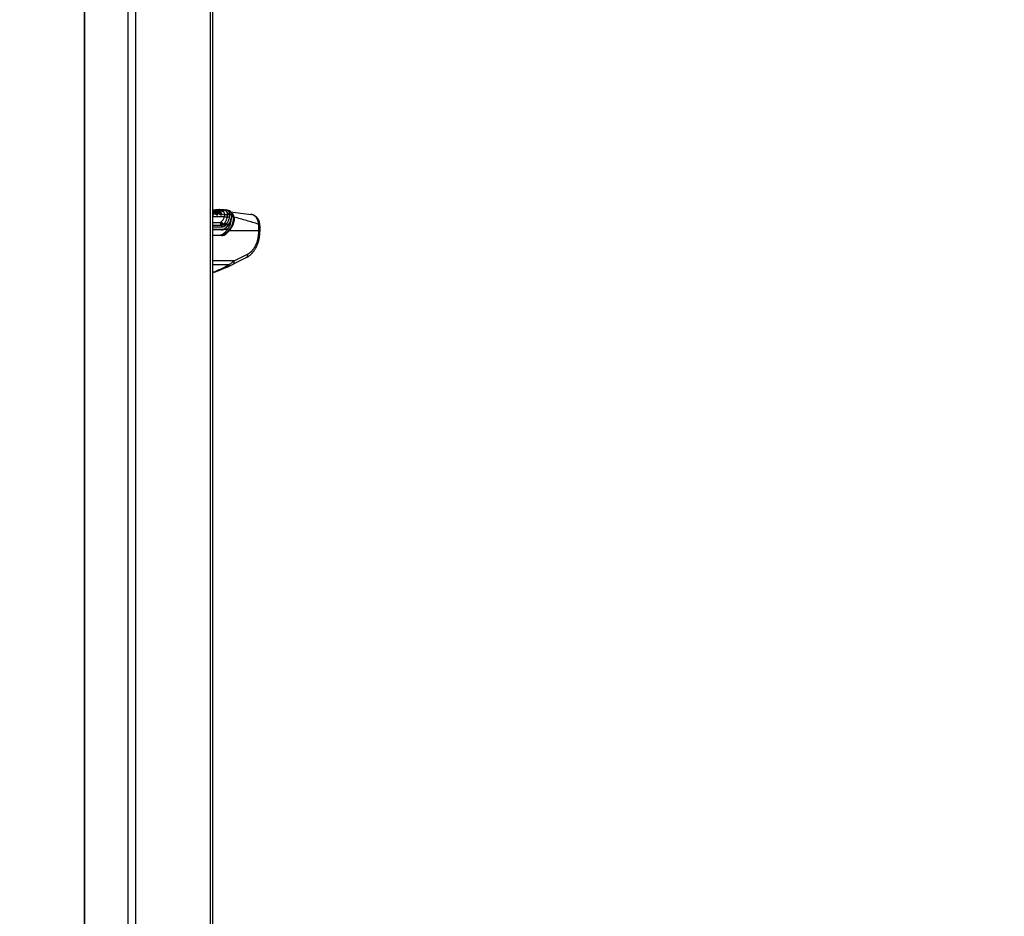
# Paper-space layout 'In-Ground Anchor' of a CAD drawing. Header units: millimetres. Extents: x 1591 to 17407, y 414 to 16227.
# Tile 3 of 67: x 3356 to 5238, y 3843 to 5557. Entities that reach past the tile are written whole.
import ezdxf

# ---------------------------------------------------------------- set-up
doc = ezdxf.new("R2010")
doc.units = ezdxf.units.MM
doc.layers.add('COMPONENT_GEOMETRY', color=7, linetype='Continuous')
doc.styles.add('SLDTEXTSTYLE1', font='TXT', dxfattribs={"width": 0.75})
doc.dimstyles.new('SLDDIMSTYLE0', dxfattribs={"dimtxt": 100, "dimasz": 6.604, "dimexe": 0, "dimexo": 0.0625, "dimgap": 25, "dimtad": 0, "dimtih": 1, "dimtoh": 1, "dimdec": 0, "dimlfac": 0.5, "dimrnd": 1e-09, "dimzin": 12, "dimdsep": 46, "dimtxsty": 'SLDTEXTSTYLE1', "dimsah": 1, "dimcen": 0.09, "dimadec": 0, "dimazin": 3, "dimtfac": 1, "dimtdec": 0, "dimtofl": 0, "dimtmove": 0, "dimatfit": 3, "dimfxl": 1, "dimfrac": 2, "dimtolj": 1, "dimtzin": 12, "dimarcsym": 0})

# ---------------------------------------------------------------- blocks, each defined once
blk = doc.blocks.new('_D_16')
at = {"layer": 'COMPONENT_GEOMETRY', "color": 7, "ltscale": 2}
for p, q in [((3713.9, 7249.5), (1732.2, 7249.5)), ((1738.5, 7249.5), (1738.5, 4421.1)), ((1738.5, 1434), (1738.5, 4262.4)), ((3363.2, 1434), (1732.2, 1434))]:
    blk.add_line(p, q, dxfattribs=at)
for points in [[(1738.5, 7249.5), (1737.5, 7242.9), (1739.5, 7242.9)], [(1738.5, 1434), (1739.5, 1440.6), (1737.5, 1440.6)]]:
    blk.add_solid(points, dxfattribs=at)
at = {"layer": 'COMPONENT_GEOMETRY', "color": 7, "ltscale": 2, "insert": (1590.7, 4391.3), "char_height": 100, "attachment_point": 1, "style": 'SLDTEXTSTYLE1'}
blk.add_mtext('2908', dxfattribs=at)
blk = doc.blocks.new('_D_17')
at = {"layer": 'COMPONENT_GEOMETRY', "color": 7, "ltscale": 2}
for p, q in [((8881.7, 5900.6), (9410.2, 5900.6)), ((9403.9, 5900.6), (9403.9, 3746.7)), ((9403.9, 1434), (9403.9, 3587.9)), ((3768.3, 1434), (9410.2, 1434))]:
    blk.add_line(p, q, dxfattribs=at)
for points in [[(9403.9, 5900.6), (9402.8, 5894), (9404.9, 5894)], [(9403.9, 1434), (9404.9, 1440.6), (9402.8, 1440.6)]]:
    blk.add_solid(points, dxfattribs=at)
at = {"layer": 'COMPONENT_GEOMETRY', "color": 7, "ltscale": 2, "insert": (9256.1, 3716.8), "char_height": 100, "attachment_point": 1, "style": 'SLDTEXTSTYLE1'}
blk.add_mtext('2233', dxfattribs=at)

psp = doc.layouts.new('In-Ground Anchor')

# ---------------------------------------------------------------- linework, layer by layer
at = {"color": 7, "linetype": 'Continuous', "lineweight": 25, "ltscale": 2}
for p, q in [((3479.1, 7229), (3479.1, 1481)), ((3725, 1481), (3725, 7229)), ((3725.6, 5187.6), (3725, 5188.4)), ((3725.5, 5193.2), (3725.3, 5193.2)), ((3727.7, 5188.2), (3727.6, 5188.3)), ((3727.8, 5188.1), (3727.7, 5188.2)), ((3728.2, 5188.6), (3728.2, 5188.5)), ((3728.2, 5188.5), (3728.3, 5188.4)), ((3729, 5188.9), (3729.1, 5188.8)), ((3729.1, 5188.8), (3732.9, 5188)), ((3729.2, 5192.1), (3729.3, 5192.1)), ((3729.2, 5192.1), (3729.2, 5192.1)), ((3733.4, 5192.2), (3729.8, 5192.6)), ((3729.8, 5192.6), (3729.8, 5192.6)), ((3733.2, 5187.8), (3733.1, 5187.9)), ((3733.4, 5192.2), (3733.4, 5192.2)), ((3733.4, 5187.1), (3736.7, 5186.5)), ((3736.8, 5186.3), (3736.7, 5186.5)), ((3737, 5186.1), (3736.8, 5186.3)), ((3737.3, 5186.8), (3737.4, 5186.7)), ((3737.4, 5186.7), (3737.5, 5186.4)), ((3742.7, 5190), (3737.5, 5190.6)), ((3738.1, 5187.1), (3738.3, 5186.9)), ((3738.3, 5186.9), (3741.7, 5186.2)), ((3741.7, 5186.2), (3741.6, 5186.3)), ((3741.9, 5185.8), (3742.1, 5185.4)), ((3742.1, 5185.4), (3742.1, 5185.3)), ((3742.1, 5185.4), (3747.9, 5184.2)), ((3742.1, 5185.3), (3742.1, 5185.3)), ((3742.9, 5190), (3742.7, 5190)), ((3747.1, 5192), (3746.9, 5192.1)), ((3747.2, 5192), (3747.1, 5192)), ((3747.9, 5184.2), (3747.9, 5185)), ((3749.3, 5193.2), (3749.5, 5193.2)), ((3749.5, 5193.2), (3749.6, 5193.2)), ((3753.4, 5192.7), (3749.6, 5193.2)), ((3753.2, 5179.6), (3753.6, 5183.9)), ((3757, 5191.4), (3753.4, 5192.7)), ((3753.6, 5184.9), (3753.5, 5185.6)), ((3753.6, 5183.9), (3753.6, 5184.9)), ((3757.1, 5183.4), (3756.6, 5178.6)), ((3757, 5185.2), (3757, 5184.5)), ((3757, 5185.2), (3760.9, 5184.4)), ((3757, 5184.5), (3757.1, 5183.4)), ((3799.7, 5184.2), (3797.1, 5184.4)), ((3740.5, 5169.3), (3740.6, 5169.4)), ((3740.6, 5169.4), (3741.3, 5170.1)), ((3745.2, 5165.1), (3745.6, 5165.5)), ((3745.6, 5165.5), (3746.3, 5166.3)), ((3746.3, 5166.3), (3747.3, 5167.4)), ((3747.3, 5167.4), (3748, 5168.2)), ((3748.5, 5162.7), (3747.9, 5162.2)), ((3750.4, 5164.6), (3749.3, 5163.5)), ((3751, 5165.9), (3750.4, 5164.6)), ((3754.8, 5164.6), (3750.4, 5164.6)), ((3751, 5165.9), (3755.6, 5165.9)), ((3755.6, 5165.9), (3754.8, 5164.6)), ((3754.9, 5163.8), (3754.9, 5163.8)), ((3742.1, 5155.1), (3725, 5155.1)), ((3725, 5145.1), (3741.6, 5145.1)), ((3746.5, 5148.5), (3749.7, 5148.5)), ((3813.2, 5153.1), (3756.3, 5153.1)), ((3765.8, 5095.6), (3791.2, 5108.3))]:
    psp.add_line(p, q, dxfattribs=at)
at = {"color": 8, "linetype": 'Continuous', "lineweight": 25, "ltscale": 2}
for p, q in [((3480.2, 7229), (3480.2, 1481)), ((3562.7, 7229), (3562.7, 1481)), ((3577.4, 7229), (3577.4, 1481)), ((3720.1, 7229), (3720.1, 1481)), ((3725, 5180.7), (3747.6, 5180.7)), ((3728.3, 5192.2), (3729.2, 5192.1)), ((3735.6, 5192.7), (3730.9, 5192.5)), ((3725, 5168.9), (3739.3, 5168.9)), ((3725, 5163.8), (3741.9, 5163.8)), ((3743.4, 5160.4), (3725, 5160.4)), ((3754.8, 5163.8), (3757.8, 5163.8)), ((3725, 5156.3), (3742.9, 5156.3)), ((3742.3, 5144), (3725, 5144)), ((3752.8, 5155.5), (3745, 5155.5)), ((3765.8, 5095.6), (3725, 5095.6)), ((3755.6, 5088.1), (3725, 5088.1))]:
    psp.add_line(p, q, dxfattribs=at)
at = {"color": 8, "linetype": 'Continuous', "lineweight": 25, "ltscale": 2, "flags": 128}
for points in [[(3725.2, 5193.2), (3725.1, 5193.2), (3725, 5193.2)], [(3725.3, 5193.2), (3725.2, 5193.2), (3725, 5193.2)], [(3725, 5183.8), (3725, 5183.9), (3725, 5184)], [(3734.3, 5185.5), (3734.3, 5185.5), (3734.4, 5184.3), (3734.2, 5183.6), (3733.9, 5183.3), (3733.4, 5183.2), (3732.7, 5183.3), (3732, 5183.7), (3731, 5184.4), (3729.8, 5185.5), (3728.6, 5187), (3728.6, 5187)], [(3815.1, 5165), (3815.1, 5165.1), (3814.8, 5165.4), (3814.3, 5165.5), (3813.6, 5165.7), (3812.7, 5165.8)]]:
    psp.add_lwpolyline(points, dxfattribs=at)
at = {"color": 7, "linetype": 'Continuous', "lineweight": 25, "ltscale": 2, "flags": 128}
for points in [[(3726, 5193.2), (3725.7, 5193.2), (3725.5, 5193.2)], [(3815.2, 5148.1), (3815.3, 5149.4), (3815.5, 5153.4)], [(3763.8, 5089.2), (3773.7, 5094.2), (3789.1, 5101.9)]]:
    psp.add_lwpolyline(points, dxfattribs=at)
at = {"color": 8, "linetype": 'Continuous', "lineweight": 25, "ltscale": 4}
for centre, radius, start, end in [((3725.7, 5191.4), 1.87, 95.9989, 111.899), ((3694.5, 5165.9), 37.8, 35.1136, 36.2469), ((3741.6, 5185.8), 0.424, 16.7656, 76.8356), ((3760.7, 5183.6), 0.777, 7.9732, 70.3379), ((3749.9, 5159.3), 0.75, 324.6807, 36.6336), ((3754.3, 5164.1), 0.682, 330.603, 42.1526), ((3755.1, 5165.4), 0.745, 334.009, 46.6638), ((3813.7, 5157.7), 4.67, 263.3648, 292.9047), ((3752.1, 5087.6), 3.55, 300.0183, 7.3309), ((3760.8, 5093.7), 5.4, 303.5795, 20.5435)]:
    psp.add_arc(centre, radius, start, end, dxfattribs=at)
at = {"color": 7, "linetype": 'Continuous', "lineweight": 25, "ltscale": 4}
for centre, radius, start, end in [((3726.2, 5183.5), 0.658, 149.5562, 207.68), ((3726.5, 5183.7), 0.538, 153.8433, 224.2877), ((3727.6, 5189), 0.792, 275.7875, 322.4548), ((3727.7, 5188.9), 0.802, 275.9877, 322.1216), ((3698.8, 5166), 36.4, 35.1062, 37.2477), ((3729.2, 5187.7), 1.12, 95.9867, 142.132), ((3699.2, 5166.2), 36.6, 35.1014, 37.2553), ((3728.8, 5192.1), 0.411, 272.498, 354.462), ((3728.9, 5192.1), 0.414, 272.4866, 354.0724), ((3699.4, 5166.2), 37.3, 35.1062, 37.2513), ((3729.8, 5192), 0.577, 92.4594, 174.4178), ((3732.9, 5187.8), 0.254, 37.5973, 95.6828), ((3702.2, 5165.9), 37.9, 35.116, 35.5609), ((3736.5, 5187.4), 0.97, 282.471, 320.0329), ((3736.7, 5187.2), 1.12, 287.9256, 320.1622), ((3738.7, 5185.5), 1.56, 108.0117, 140.4874), ((3732.9, 5190.1), 7.81, 315.3476, 319.8607), ((3741.4, 5183.4), 0.836, 144.8171, 189.4126), ((3742.2, 5183.8), 0.499, 154.7452, 229.5442), ((3741.6, 5185.9), 0.387, 329.4993, 12.5895), ((3743, 5194.7), 4.72, 266.1006, 325.5954), ((3743.2, 5194.8), 4.8, 266.1355, 325.0256), ((3749.2, 5190.5), 2.71, 86.0935, 145.52), ((3749.3, 5190.5), 2.7, 86.1415, 145.6156), ((3749.4, 5190.5), 2.7, 86.172, 145.6866), ((3752.1, 5189), 9.44, 241.3416, 276.7983), ((3750.8, 5193.2), 8.78, 250.8007, 288.7758), ((3751.3, 5192.6), 9.08, 248.0883, 285.0939), ((3753.4, 5174), 5.64, 55.1187, 91.5934), ((3754.8, 5180.4), 5.28, 65.0905, 103.8648), ((3754.7, 5179.7), 5.33, 64.3386, 102.5466), ((3754.6, 5178.6), 5.41, 62.9264, 100.4898), ((3765.1, 5178.1), 1.46, 71.2805, 120.9167), ((3746.7, 5169.4), 7.36, 183.9755, 229.3885), ((3749.3, 5174.4), 10.2, 210.3981, 246.4136), ((3749.4, 5175.4), 10.6, 214.487, 249.301), ((3749.8, 5176.2), 10.5, 215.6394, 250.6064), ((3739, 5160.5), 4.39, 358.8133, 48.7305), ((3742.3, 5159.7), 6.07, 23.7802, 62.284), ((3742.9, 5159.8), 6.36, 27.6014, 64.4518), ((3743.6, 5160.5), 6.36, 27.6643, 64.9572), ((3744.7, 5161.6), 6.39, 28.3097, 66.0595), ((3746, 5162.4), 6.11, 34.9647, 71.3245), ((3750.1, 5159.2), 0.508, 268.1147, 313.8694), ((3741.4, 5144.2), 0.924, 347.8859, 77.5205), ((3741.8, 5156.1), 1.09, 281.8087, 9.5366), ((3702.5, 5194.7), 63.8, 316.1779, 321.0281), ((3749.4, 5147), 1.49, 20.9096, 78.7513), ((3754.8, 5152.3), 1.68, 28.0964, 79.1807)]:
    psp.add_arc(centre, radius, start, end, dxfattribs=at)
for centre, major_axis, ratio, start_param, end_param in [((3741.6, 5175.1), (-0.9, 20), 0.706346, 3.108849, 3.723504), ((3742.4, 5175.1), (-0.9, 18.8), 0.706247, 3.106771, 3.721426), ((3714.4, 5228.7), (-4.2, 84.3), 0.706247, 3.721426, 3.81498), ((3739.7, 5165.1), (2.7, 19.9), 0.700621, 3.236207, 3.827089), ((3743, 5165.1), (2.8, 19.9), 0.699969, 3.240726, 3.831608), ((3743.7, 5165), (2.8, 20.9), 0.700621, 3.236207, 3.827089), ((3720.2, 5213.1), (10.5, 77.5), 0.700621, 3.827089, 3.87061), ((3723.5, 5213.1), (10.6, 77.4), 0.700456, 3.828253, 3.944546), ((3724.2, 5213), (10.6, 78.4), 0.700621, 3.827089, 3.943382), ((3682.6, 4826.2), (111.1, 1617.4), 0.068026, 4.917181, 4.92056)]:
    psp.add_ellipse(centre, major_axis=major_axis, ratio=ratio, start_param=start_param, end_param=end_param, dxfattribs=at)
at = {"color": 7, "linetype": 'Continuous', "lineweight": 25, "ltscale": 2}
for points, knots in [([(3732.9, 5188), (3732.2, 5188.9), (3731.1, 5190.3), (3729.4, 5191.5), (3727.6, 5192.6), (3726.1, 5193), (3724.9, 5193.2)], [0, 0, 0, 0, 0.328464, 0.492616, 0.610176, 1, 1, 1, 1]), ([(3727.6, 5188.3), (3727.5, 5188.4), (3726.9, 5189.1), (3726.1, 5190.1), (3725.2, 5190.7), (3725, 5190.8)], [0, 0, 0, 0, 0.116803, 0.742586, 1, 1, 1, 1]), ([(3725, 5184), (3725.1, 5184), (3725.2, 5183.9), (3725.4, 5183.9), (3725.5, 5183.9), (3725.6, 5183.8)], [0, 0, 0, 0, 0.121319, 0.507471, 1, 1, 1, 1]), ([(3725.4, 5187.7), (3725.5, 5187.7), (3725.6, 5187.6), (3725.7, 5187.5), (3725.7, 5187.4), (3725.6, 5187.3), (3725.6, 5187.3)], [0, 0, 0, 0, 0.279643, 0.559277, 0.838897, 1, 1, 1, 1]), ([(3726.1, 5184), (3726.1, 5184), (3726.3, 5184.1), (3726.5, 5184.5), (3726.5, 5185.2), (3726.2, 5186.2), (3725.9, 5186.8), (3725.6, 5187.3)], [0, 0, 0, 0, 0.041439, 0.201296, 0.49918, 0.637273, 1, 1, 1, 1]), ([(3725.6, 5183.8), (3725.7, 5183.9), (3725.8, 5183.9), (3726, 5183.9), (3726, 5183.9), (3726.1, 5184)], [0, 0, 0, 0, 0.4928036, 0.8970362, 1, 1, 1, 1]), ([(3726.1, 5183.3), (3726.1, 5183.3), (3726.1, 5183.3), (3725.9, 5183.2), (3725.7, 5183.2), (3725.6, 5183.2)], [0, 0, 0, 0, 0.101092, 0.503371, 1, 1, 1, 1]), ([(3725.7, 5187), (3726, 5186.5), (3726.4, 5185.8), (3726.7, 5184.7), (3726.7, 5184), (3726.4, 5183.5), (3726.2, 5183.4), (3726.1, 5183.3)], [0, 0, 0, 0, 0.3508183, 0.4854244, 0.7839871, 0.9541962, 1, 1, 1, 1]), ([(3725.8, 5192.9), (3726.4, 5192.9), (3727.7, 5192.8), (3729, 5192.7), (3729.8, 5192.6)], [0, 0, 0, 0, 0.428733, 1, 1, 1, 1]), ([(3726, 5193.2), (3728.7, 5193.5), (3732.7, 5193.8), (3736.6, 5193.9), (3737.9, 5193.9)], [0, 0, 0, 0, 0.67875, 1, 1, 1, 1]), ([(3727.7, 5188.2), (3727.7, 5188.2), (3727.8, 5188.2), (3728, 5188.3), (3728.1, 5188.4), (3728.2, 5188.4), (3728.2, 5188.5)], [0, 0, 0, 0, 0.249991, 0.500003, 0.749982, 1, 1, 1, 1]), ([(3729, 5188.9), (3728.9, 5188.9), (3728.8, 5188.9), (3728.6, 5188.8), (3728.4, 5188.6), (3728.3, 5188.5), (3728.2, 5188.5)], [0, 0, 0, 0, 0.279683, 0.559379, 0.839066, 1, 1, 1, 1]), ([(3728.6, 5187), (3728.6, 5187), (3728.7, 5187), (3728.9, 5187), (3729, 5187.1), (3729.1, 5187.2), (3729.1, 5187.3)], [0, 0, 0, 0, 0.249994, 0.499991, 0.750014, 1, 1, 1, 1]), ([(3736.4, 5186.9), (3735.7, 5187.7), (3734.6, 5189), (3732.2, 5190.9), (3730.2, 5191.4), (3728.9, 5191.7)], [0, 0, 0, 0, 0.3059429, 0.5040436, 1, 1, 1, 1]), ([(3729.9, 5187.7), (3729.9, 5187.7), (3729.7, 5187.6), (3729.5, 5187.5), (3729.3, 5187.4), (3729.2, 5187.3), (3729.1, 5187.3)], [0, 0, 0, 0, 0.279642, 0.559274, 0.838902, 1, 1, 1, 1]), ([(3729.1, 5187.3), (3729.5, 5186.8), (3730.1, 5186), (3731.2, 5184.9), (3732.2, 5184.2), (3732.9, 5183.9), (3733.4, 5183.8), (3733.8, 5183.9), (3734, 5184.1), (3734.1, 5184.2), (3734.1, 5184.3)], [0, 0, 0, 0, 0.255528, 0.463412, 0.610933, 0.714447, 0.802, 0.887106, 0.976289, 1, 1, 1, 1]), ([(3729.8, 5192.6), (3729.7, 5192.6), (3729.6, 5192.6), (3729.4, 5192.5), (3729.3, 5192.3), (3729.2, 5192.1), (3729.2, 5192.1)], [0, 0, 0, 0, 0.279625, 0.559219, 0.838831, 1, 1, 1, 1]), ([(3729.3, 5192.1), (3729.3, 5192.1), (3730.7, 5191.9), (3732.6, 5191.2), (3735.2, 5189.4), (3736.2, 5188), (3736.9, 5187.2)], [0, 0, 0, 0, 0.007963, 0.495764, 0.693873, 1, 1, 1, 1]), ([(3729.8, 5192.6), (3730.3, 5192.5), (3732.2, 5192.2), (3735, 5190.8), (3736.9, 5188.6), (3737.7, 5187.7)], [0, 0, 0, 0, 0.167171, 0.658602, 1, 1, 1, 1]), ([(3729.9, 5187.7), (3730.3, 5187.2), (3730.8, 5186.5), (3731.8, 5185.5), (3732.6, 5185), (3733.1, 5184.8), (3733.4, 5184.7), (3733.7, 5184.8), (3733.9, 5185.1), (3734, 5185.6), (3733.9, 5186.4), (3733.4, 5187.2), (3733.2, 5187.7)], [0, 0, 0, 0, 0.181551, 0.323795, 0.408852, 0.462295, 0.504186, 0.545984, 0.600558, 0.677304, 0.807905, 1, 1, 1, 1]), ([(3733, 5187.9), (3733, 5187.9), (3733, 5187.9), (3732.9, 5188), (3732.9, 5188)], [0, 0, 0, 0, 0.00965, 1, 1, 1, 1]), ([(3733, 5187.9), (3733.1, 5187.9), (3733.2, 5187.9), (3733.2, 5187.8), (3733.3, 5187.8)], [0, 0, 0, 0, 0.499983, 1, 1, 1, 1]), ([(3733.2, 5187.7), (3733.2, 5187.7), (3733.4, 5187.6), (3733.4, 5187.6), (3733.4, 5187.5)], [0, 0, 0, 0, 0.500008, 1, 1, 1, 1]), ([(3740.9, 5187.6), (3740.1, 5188.5), (3738.8, 5190), (3736.6, 5191.3), (3734.8, 5192), (3733.8, 5192.1), (3733.4, 5192.2)], [0, 0, 0, 0, 0.360243, 0.616477, 0.87209, 1, 1, 1, 1]), ([(3734.1, 5184.3), (3734.2, 5184.4), (3734.3, 5184.6), (3734.3, 5185.2), (3734.2, 5186.1), (3733.8, 5187), (3733.5, 5187.5), (3733.4, 5187.6)], [0, 0, 0, 0, 0.085377, 0.248772, 0.504091, 0.876386, 1, 1, 1, 1]), ([(3737.9, 5193.9), (3737.7, 5193.9), (3737.3, 5193.9), (3736.7, 5193.7), (3736.1, 5193.3), (3735.8, 5192.9), (3735.6, 5192.7)], [0, 0, 0, 0, 0.249998, 0.5, 0.749999, 1, 1, 1, 1]), ([(3746.9, 5192.1), (3743.7, 5192.3), (3740, 5192.7), (3736.2, 5192.7), (3735.6, 5192.7)], [0, 0, 0, 0, 0.858737, 1, 1, 1, 1]), ([(3736.4, 5186.9), (3736.4, 5187), (3736.5, 5187), (3736.6, 5187), (3736.8, 5187.1), (3736.9, 5187.2), (3736.9, 5187.2)], [0, 0, 0, 0, 0.24999, 0.500009, 0.749968, 1, 1, 1, 1]), ([(3736.7, 5186.5), (3736.7, 5186.5), (3736.6, 5186.7), (3736.4, 5186.8), (3736.4, 5186.9)], [0, 0, 0, 0, 0.381071, 1, 1, 1, 1]), ([(3737.4, 5186.7), (3737.3, 5186.6), (3737.2, 5186.5), (3737.1, 5186.4), (3737, 5186.4), (3736.9, 5186.3), (3736.8, 5186.3)], [0, 0, 0, 0, 0.249994, 0.500007, 0.750002, 1, 1, 1, 1]), ([(3737.7, 5187.7), (3737.6, 5187.7), (3737.5, 5187.6), (3737.2, 5187.5), (3737, 5187.4), (3736.9, 5187.3), (3736.9, 5187.2)], [0, 0, 0, 0, 0.279656, 0.559318, 0.83895, 1, 1, 1, 1]), ([(3736.9, 5187.2), (3737, 5187.2), (3737.1, 5187), (3737.2, 5186.8), (3737.3, 5186.8)], [0, 0, 0, 0, 0.6183121, 1, 1, 1, 1]), ([(3738.5, 5184.6), (3738.2, 5184.9), (3737.6, 5185.4), (3737.2, 5185.9), (3737, 5186.1)], [0, 0, 0, 0, 0.576289, 1, 1, 1, 1]), ([(3738.1, 5187.1), (3738, 5187.1), (3737.9, 5187.1), (3737.7, 5186.9), (3737.5, 5186.8), (3737.4, 5186.7), (3737.4, 5186.7)], [0, 0, 0, 0, 0.279759, 0.559496, 0.839242, 1, 1, 1, 1]), ([(3737.5, 5186.4), (3737.7, 5186.2), (3738.1, 5185.8), (3738.6, 5185.3), (3738.9, 5185.1)], [0, 0, 0, 0, 0.426365, 1, 1, 1, 1]), ([(3737.7, 5187.7), (3737.7, 5187.6), (3737.8, 5187.5), (3738, 5187.3), (3738.1, 5187.2), (3738.1, 5187.1)], [0, 0, 0, 0, 0.3358346, 0.67142, 1, 1, 1, 1]), ([(3737.9, 5193.9), (3739.1, 5193.9), (3743, 5193.8), (3746.8, 5193.5), (3749.3, 5193.2)], [0, 0, 0, 0, 0.32125, 1, 1, 1, 1]), ([(3738.3, 5186.9), (3738.6, 5186.6), (3739.1, 5186), (3740, 5185.3), (3740.5, 5185), (3740.9, 5184.8), (3741.2, 5184.7), (3741.5, 5184.8), (3741.7, 5185.1), (3741.8, 5185.5), (3741.7, 5186), (3741.7, 5186.2)], [0, 0, 0, 0, 0.231983, 0.360065, 0.46687, 0.512588, 0.572214, 0.631942, 0.711675, 0.840173, 1, 1, 1, 1]), ([(3740.5, 5183.3), (3740.5, 5183.3), (3740.1, 5183.4), (3739.4, 5183.9), (3738.8, 5184.4), (3738.5, 5184.6)], [0, 0, 0, 0, 0.069555, 0.515213, 1, 1, 1, 1]), ([(3738.9, 5185.1), (3739.2, 5184.8), (3739.7, 5184.4), (3740.3, 5184), (3740.6, 5183.9), (3740.7, 5183.9)], [0, 0, 0, 0, 0.500874, 0.934926, 1, 1, 1, 1]), ([(3741.9, 5183.5), (3741.8, 5183.4), (3741.6, 5183.3), (3741.2, 5183.2), (3740.8, 5183.2), (3740.6, 5183.3), (3740.5, 5183.3)], [0, 0, 0, 0, 0.219455, 0.606411, 0.852962, 1, 1, 1, 1]), ([(3740.7, 5183.9), (3740.7, 5183.9), (3740.9, 5183.9), (3741.2, 5183.8), (3741.5, 5183.9), (3741.7, 5184), (3741.7, 5184)], [0, 0, 0, 0, 0.147342, 0.3911, 0.775567, 1, 1, 1, 1]), ([(3741.6, 5186.3), (3741.6, 5186.3), (3741.6, 5186.5), (3741.4, 5186.8), (3741.2, 5187.2), (3741, 5187.5), (3740.9, 5187.6)], [0, 0, 0, 0, 0.069942, 0.37978, 0.689855, 1, 1, 1, 1]), ([(3741.7, 5186.5), (3741.6, 5186.8), (3741.4, 5187.3), (3741.1, 5187.6), (3741, 5187.7)], [0, 0, 0, 0, 0.884416, 1, 1, 1, 1]), ([(3741.3, 5170.1), (3742.1, 5171), (3743.8, 5172.8), (3746.2, 5176.3), (3747, 5179), (3747.6, 5180.7)], [0, 0, 0, 0, 0.289895, 0.552414, 1, 1, 1, 1]), ([(3741.7, 5186.3), (3741.7, 5186.3), (3741.6, 5186.4), (3741.6, 5186.5), (3741.5, 5186.6)], [0, 0, 0, 0, 0.66915, 1, 1, 1, 1]), ([(3741.7, 5184), (3741.8, 5184.1), (3742, 5184.3), (3742.1, 5184.7), (3742, 5185.2), (3742, 5185.6), (3741.9, 5185.7)], [0, 0, 0, 0, 0.124293, 0.511407, 0.817835, 1, 1, 1, 1]), ([(3742.1, 5185.3), (3742.1, 5185.1), (3742.2, 5184.8), (3742.2, 5184.2), (3742.1, 5183.7), (3741.9, 5183.5), (3741.9, 5183.5)], [0, 0, 0, 0, 0.175432, 0.474728, 0.868033, 1, 1, 1, 1]), ([(3747.9, 5185), (3747.7, 5185.9), (3747.5, 5187.1), (3746.1, 5188.8), (3744.6, 5189.7), (3743.1, 5189.9), (3742.9, 5190)], [0, 0, 0, 0, 0.369774, 0.474126, 0.89669, 1, 1, 1, 1]), ([(3753.5, 5185.6), (3753.2, 5186.9), (3752.5, 5189.5), (3749.9, 5191.5), (3747.9, 5191.9), (3747.2, 5192)], [0, 0, 0, 0, 0.398656, 0.792447, 1, 1, 1, 1]), ([(3747.6, 5180.7), (3747.7, 5181.7), (3747.9, 5182.9), (3747.9, 5184.1), (3747.9, 5184.2)], [0, 0, 0, 0, 0.879482, 1, 1, 1, 1]), ([(3748, 5168.2), (3749, 5169.7), (3751, 5172.7), (3752.6, 5176.6), (3753.1, 5179), (3753.2, 5179.6)], [0, 0, 0, 0, 0.41376, 0.835317, 1, 1, 1, 1]), ([(3749.6, 5193.2), (3751, 5192.8), (3753.9, 5192.1), (3756.3, 5188.9), (3756.8, 5186.3), (3757, 5185.2)], [0, 0, 0, 0, 0.3736, 0.740943, 1, 1, 1, 1]), ([(3756.6, 5178.6), (3756.1, 5176.4), (3754.9, 5172), (3752.3, 5168), (3751, 5165.9)], [0, 0, 0, 0, 0.492706, 1, 1, 1, 1]), ([(3752.1, 5154.5), (3753.6, 5156.4), (3756.7, 5160.4), (3759.2, 5166.4), (3760.4, 5171.8), (3760.3, 5174.8), (3760.2, 5176.3)], [0, 0, 0, 0, 0.293818, 0.597214, 0.796024, 1, 1, 1, 1]), ([(3755.2, 5154), (3756.3, 5155.3), (3758.7, 5158.1), (3761.5, 5163), (3763.6, 5168.4), (3764.7, 5174), (3764.5, 5177.6), (3764.3, 5179.4)], [0, 0, 0, 0, 0.17898, 0.381354, 0.58779, 0.790712, 1, 1, 1, 1]), ([(3755.6, 5165.9), (3756.8, 5167.9), (3759, 5171.9), (3760.9, 5178.2), (3760.9, 5182.3), (3760.9, 5184.4)], [0, 0, 0, 0, 0.349022, 0.66958, 1, 1, 1, 1]), ([(3755.7, 5165.1), (3755.9, 5165.3), (3757, 5166.7), (3758.5, 5169.7), (3760.1, 5173.8), (3761.1, 5178.1), (3761.4, 5181.4), (3761.3, 5183.3), (3761.2, 5183.7)], [0, 0, 0, 0, 0.044902, 0.256889, 0.481063, 0.705804, 0.926234, 1, 1, 1, 1]), ([(3765.5, 5179.5), (3765.7, 5177.7), (3766, 5173.9), (3764.9, 5168.2), (3762.8, 5162.5), (3759.9, 5157.5), (3757.5, 5154.5), (3756.3, 5153.1)], [0, 0, 0, 0, 0.2033, 0.413176, 0.61525, 0.821702, 1, 1, 1, 1]), ([(3761.4, 5183.7), (3761.3, 5184.4), (3761.2, 5185.9), (3760.4, 5188.1), (3759.1, 5190), (3757.9, 5190.9), (3757.3, 5191.3)], [0, 0, 0, 0, 0.205296, 0.49085, 0.765046, 1, 1, 1, 1]), ([(3759.5, 5189.2), (3765.7, 5188.4), (3779.3, 5186.7), (3792.5, 5185.1), (3799.7, 5184.2)], [0, 0, 0, 0, 0.452976, 1, 1, 1, 1]), ([(3812.7, 5165.8), (3805.1, 5168), (3789.9, 5172.6), (3773.7, 5177.2), (3765.5, 5179.5)], [0, 0, 0, 0, 0.499404, 1, 1, 1, 1]), ([(3815.1, 5165), (3814.9, 5166), (3814.6, 5168.3), (3813.6, 5171.7), (3812.2, 5175), (3810.3, 5177.9), (3808.2, 5180.2), (3805.8, 5182.1), (3803.1, 5183.4), (3801, 5184.1), (3799.8, 5184.2), (3799.7, 5184.2)], [0, 0, 0, 0, 0.104717, 0.2408061, 0.3802929, 0.5065876, 0.6293012, 0.7459149, 0.8602351, 0.9837067, 1, 1, 1, 1]), ([(3812.7, 5165.8), (3812.4, 5167.7), (3811.9, 5170.9), (3810.4, 5174.8), (3808.8, 5177.9), (3806.9, 5180.4), (3804.7, 5182.3), (3802.3, 5183.7), (3800.5, 5184), (3799.7, 5184.2)], [0, 0, 0, 0, 0.196462, 0.330153, 0.463847, 0.597934, 0.732025, 0.866013, 1, 1, 1, 1]), ([(3739.3, 5168.9), (3739.3, 5168.9), (3739.6, 5168.9), (3740, 5169), (3740.3, 5169.2), (3740.5, 5169.3)], [0, 0, 0, 0, 0.012104, 0.606302, 1, 1, 1, 1]), ([(3741.9, 5163.8), (3742.6, 5163.9), (3743.8, 5164), (3744.8, 5164.8), (3745.2, 5165.1)], [0, 0, 0, 0, 0.631474, 1, 1, 1, 1]), ([(3747.9, 5162.2), (3747.3, 5161.7), (3745.9, 5160.7), (3744.3, 5160.5), (3743.4, 5160.4)], [0, 0, 0, 0, 0.43561, 1, 1, 1, 1]), ([(3749.3, 5163.5), (3749.1, 5163.3), (3748.8, 5163), (3748.6, 5162.8), (3748.5, 5162.7)], [0, 0, 0, 0, 0.745543, 1, 1, 1, 1]), ([(3750.5, 5158.9), (3750.9, 5159.3), (3752.4, 5160.8), (3753.8, 5162.5), (3754.9, 5163.8)], [0, 0, 0, 0, 0.250066, 1, 1, 1, 1]), ([(3754.8, 5163.8), (3754.9, 5163.9), (3755.3, 5164.3), (3755.6, 5164.7), (3755.7, 5165)], [0, 0, 0, 0, 0.30385, 1, 1, 1, 1]), ([(3813.2, 5153.1), (3813.2, 5155.2), (3813.4, 5159.5), (3812.9, 5163.6), (3812.7, 5165.8)], [0, 0, 0, 0, 0.4934776, 1, 1, 1, 1]), ([(3815.5, 5153.4), (3815.5, 5153.5), (3815.6, 5155.3), (3815.6, 5158.7), (3815.5, 5162.5), (3815.1, 5164.5), (3815.1, 5165)], [0, 0, 0, 0, 0.023865, 0.448165, 0.875408, 1, 1, 1, 1]), ([(3789.3, 5102), (3791, 5103), (3794.2, 5104.8), (3798.4, 5108.4), (3801.6, 5111.8), (3803.9, 5114.8), (3805.6, 5117.2), (3807.2, 5119.8), (3809.1, 5123.4), (3811, 5127.9), (3812.6, 5132.7), (3813.8, 5137.3), (3814.8, 5142.5), (3815.1, 5146.2), (3815.2, 5148.1)], [0, 0, 0, 0, 0.123734, 0.2297267, 0.3172579, 0.3874171, 0.4406444, 0.4775671, 0.5500447, 0.6609699, 0.7315035, 0.8116355, 0.9008256, 1, 1, 1, 1]), ([(3791.2, 5108.3), (3792.6, 5109.1), (3795.5, 5110.7), (3799.5, 5114.3), (3803.1, 5118.6), (3806.3, 5123.6), (3808.9, 5129.1), (3810.9, 5135.1), (3812.3, 5141.4), (3812.7, 5145.6), (3812.9, 5147.8)], [0, 0, 0, 0, 0.124405, 0.249474, 0.373855, 0.49899, 0.623387, 0.749223, 0.874701, 1, 1, 1, 1]), ([(3725, 5073.2), (3725.2, 5073.3), (3727, 5073.9), (3730.5, 5075.1), (3735.7, 5077), (3741.3, 5079.2), (3747.5, 5081.8), (3751.6, 5083.6), (3753.8, 5084.5)], [0, 0, 0, 0, 0.02226, 0.166368, 0.342388, 0.535859, 0.752818, 1, 1, 1, 1]), ([(3753.8, 5084.5), (3755.2, 5085.1), (3758.4, 5086.6), (3761.7, 5088.2), (3763.5, 5089.1), (3763.8, 5089.2)], [0, 0, 0, 0, 0.391976, 0.923793, 1, 1, 1, 1]), ([(3755.6, 5088.1), (3757.4, 5089.3), (3761.1, 5091.8), (3764.2, 5094.3), (3765.8, 5095.6)], [0, 0, 0, 0, 0.496617, 1, 1, 1, 1])]:
    psp.add_open_spline(points, degree=3, knots=knots, dxfattribs=at)
at = {"color": 8, "linetype": 'Continuous', "lineweight": 25, "ltscale": 2}
for points, knots in [([(3725, 5192.4), (3725.1, 5192.4), (3725.6, 5192.1), (3727, 5191.1), (3728.1, 5189.9), (3729, 5188.9)], [0, 0, 0, 0, 0.0910574, 0.3138114, 1, 1, 1, 1]), ([(3725, 5191.5), (3725.4, 5191.3), (3726.4, 5190.5), (3727.5, 5189.5), (3728.1, 5188.7), (3728.2, 5188.6)], [0, 0, 0, 0, 0.3629424, 0.8997669, 1, 1, 1, 1]), ([(3725, 5188.8), (3725.1, 5188.7), (3726, 5188.6), (3726.9, 5188.4), (3727.6, 5188.3)], [0, 0, 0, 0, 0.1627466, 1, 1, 1, 1]), ([(3725, 5185), (3725.1, 5184.9), (3725.3, 5184.8), (3725.7, 5184.7), (3725.9, 5184.8), (3726.1, 5185.1), (3726.3, 5185.6), (3726.1, 5186.4), (3725.7, 5187.2), (3725.4, 5187.7)], [0, 0, 0, 0, 0.079764, 0.151453, 0.22299, 0.316387, 0.447732, 0.671245, 1, 1, 1, 1]), ([(3725.6, 5183.2), (3725.5, 5183.2), (3725.3, 5183.2), (3725.1, 5183.3), (3725, 5183.3), (3725, 5183.3)], [0, 0, 0, 0, 0.554061, 0.982836, 1, 1, 1, 1]), ([(3734.8, 5191.9), (3735.1, 5192.1), (3735.4, 5192.3), (3735.6, 5192.6), (3735.6, 5192.7)], [0, 0, 0, 0, 0.821688, 1, 1, 1, 1]), ([(3741.6, 5186.3), (3741.7, 5186.3), (3741.8, 5186.2), (3741.9, 5186.1), (3741.9, 5186), (3741.9, 5186)], [0, 0, 0, 0, 0.472419, 0.944837, 1, 1, 1, 1]), ([(3760.9, 5184.4), (3760.7, 5185.6), (3760.1, 5188.3), (3758.6, 5190.8), (3757.1, 5191.3), (3757, 5191.4)], [0, 0, 0, 0, 0.43086, 0.953921, 1, 1, 1, 1]), ([(3760.3, 5188), (3760.4, 5187.9), (3762.1, 5187.3), (3764.2, 5184.4), (3765.1, 5181), (3765.5, 5179.5)], [0, 0, 0, 0, 0.030303, 0.572116, 1, 1, 1, 1]), ([(3764.3, 5179.4), (3764, 5180.9), (3763.5, 5183.4), (3761.8, 5184.9), (3761.2, 5185.5)], [0, 0, 0, 0, 0.595369, 1, 1, 1, 1]), ([(3815.1, 5148.1), (3815.2, 5148.1), (3815.3, 5148), (3814.6, 5147.8), (3813.4, 5147.8), (3812.9, 5147.8)], [0, 0, 0, 0, 0.126477, 0.563241, 1, 1, 1, 1]), ([(3791.2, 5108.3), (3791.3, 5107.4), (3791.5, 5105.7), (3790.8, 5103.5), (3790, 5102.2), (3789.2, 5102), (3789.1, 5102)], [0, 0, 0, 0, 0.297089, 0.613991, 0.930891, 1, 1, 1, 1]), ([(3725, 5073.8), (3726.5, 5074.3), (3729.8, 5075.6), (3736.6, 5078.5), (3745.5, 5082.7), (3752.1, 5086.2), (3755.6, 5088.1)], [0, 0, 0, 0, 0.136641, 0.299798, 0.637065, 1, 1, 1, 1])]:
    psp.add_open_spline(points, degree=3, knots=knots, dxfattribs=at)

# ---------------------------------------------------------------- dimensions: what is measured, and where the dimension line sits
at = {"layer": 'COMPONENT_GEOMETRY', "color": 7, "ltscale": 2}
for base, p1, p2, picture, middle in [((1738.5, 1434), (3716.5, 7249.5), (3365.8, 1434), '_D_16', (1738.5, 4341.8)), ((9403.9, 1434), (8879.2, 5900.6), (3765.8, 1434), '_D_17', (9403.9, 3667.3))]:
    dim = psp.add_linear_dim(base=base, p1=p1, p2=p2, angle=90, dimstyle='SLDDIMSTYLE0', dxfattribs=at)
    dim.commit()
    dim.dimension.update_dxf_attribs({"geometry": picture, "text_midpoint": middle, "dimtype": 160})

doc.saveas('drawing.dxf')
